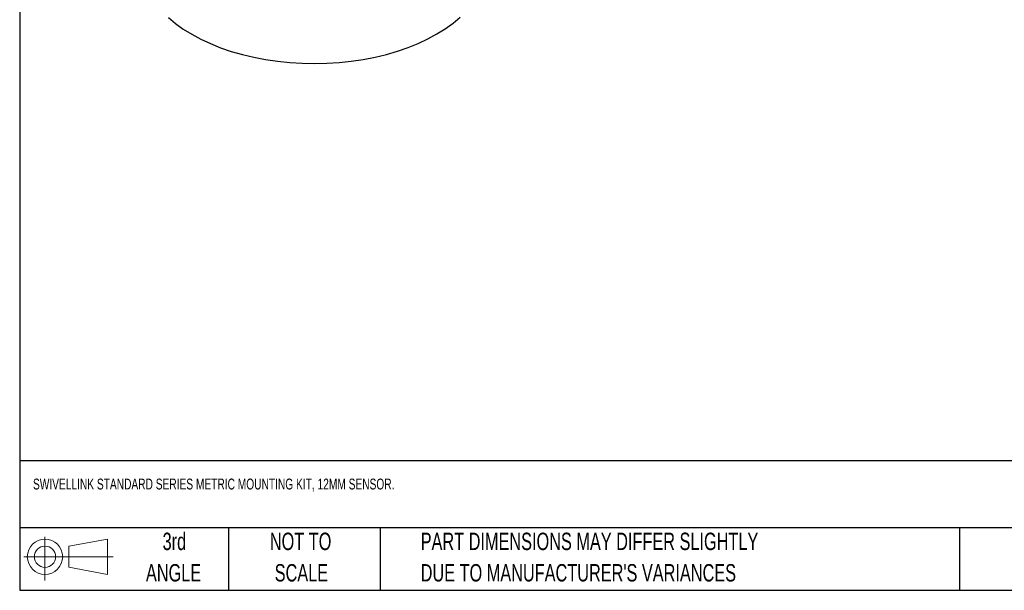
# Model space of a CAD drawing. Header units: millimetres. Extents: x 6 to 273, y 6 to 210.
# Tile 1 of 4: x 6 to 126, y 6 to 76. Entities that reach past the tile are written whole.
import ezdxf

# ---------------------------------------------------------------- set-up
doc = ezdxf.new("R2010")
doc.units = ezdxf.units.MM
doc.layers.add('TEXT', color=140, linetype='Continuous', lineweight=25)
doc.styles.add('SLDTEXTSTYLE0', font='TXT', dxfattribs={"width": 0.7})

# ---------------------------------------------------------------- blocks, each defined once
blk = doc.blocks.new('Block11')
at = {"color": 7, "linetype": 'Continuous', "lineweight": 18}
for p, q in [((2.59, 5.31), (2.59, 0)), ((5.48, 4.17), (10.18, 5.03)), ((10.18, 5.03), (10.18, 0.73)), ((5.48, 1.6), (5.48, 4.17)), ((0, 2.88), (10.87, 2.88)), ((5.48, 1.6), (10.18, 0.73))]:
    blk.add_line(p, q, dxfattribs=at)
for radius in [2.15, 1.29]:
    blk.add_circle((2.59, 2.88), radius, dxfattribs=at)
blk = doc.blocks.new('Block12')
at = {"color": 7, "linetype": 'Continuous'}
blk.add_blockref('Block11', (0, 0), dxfattribs=at)

msp = doc.modelspace()

# ---------------------------------------------------------------- linework, layer by layer
at = {"flags": 128}
msp.add_lwpolyline([(24.4421, 76.0436), (25.3006, 75.3291), (26.2454, 74.6518), (27.2717, 74.0153), (28.3742, 73.4228), (29.5474, 72.8774), (30.7851, 72.3819), (32.0812, 71.9387), (33.4288, 71.5502), (34.8211, 71.2183), (36.2509, 70.9449), (37.711, 70.7311), (39.1939, 70.5783), (40.6919, 70.487), (42.1973, 70.4579), (43.7025, 70.491), (45.1998, 70.5862), (46.6814, 70.743), (48.1398, 70.9606), (49.5674, 71.2379), (50.9571, 71.5735), (52.3016, 71.9655), (53.5941, 72.4121), (54.8278, 72.911), (55.9967, 73.4595), (57.0945, 74.0549), (58.1157, 74.6941), (59.0551, 75.3739), (59.9078, 76.0907)], dxfattribs=at)
at = {"layer": 'TEXT'}
for p, q in [((6.35, 209.55), (6.35, 6.35)), ((273.05, 22.1261), (6.35, 22.1261)), ((273.05, 13.97), (6.35, 13.97)), ((31.75, 13.97), (31.75, 6.35)), ((50.2116, 13.97), (50.2116, 6.35)), ((120.6465, 13.97), (120.6465, 6.35)), ((6.35, 6.35), (273.05, 6.35))]:
    msp.add_line(p, q, dxfattribs=at)

# ---------------------------------------------------------------- block references
msp.add_blockref('Block12', (6.8379, 7.5539), dxfattribs=at)

# ---------------------------------------------------------------- texts
at = {"layer": 'TEXT', "style": 'SLDTEXTSTYLE0'}
for s, insert, char_height, attachment_point in [('SWIVELLINK STANDARD SERIES METRIC MOUNTING KIT, 12MM SENSOR.', (7.9657, 19.9452), 1.322917, 1), ('3rd', (25.1625, 13.364), 2.11667, 2), ('NOT TO', (40.5158, 13.364), 2.11667, 2), ('PART DIMENSIONS MAY DIFFER SLIGHTLY', (55.1193, 13.364), 2.116667, 1), ("DUE TO MANUFACTURER'S VARIANCES", (55.1193, 9.5418), 2.116667, 1), ('ANGLE', (25.0649, 9.5418), 2.11667, 2), ('SCALE', (40.6121, 9.5418), 2.11667, 2)]:
    msp.add_mtext(s, dxfattribs=dict(at, insert=insert, char_height=char_height, attachment_point=attachment_point))

doc.saveas('drawing.dxf')
